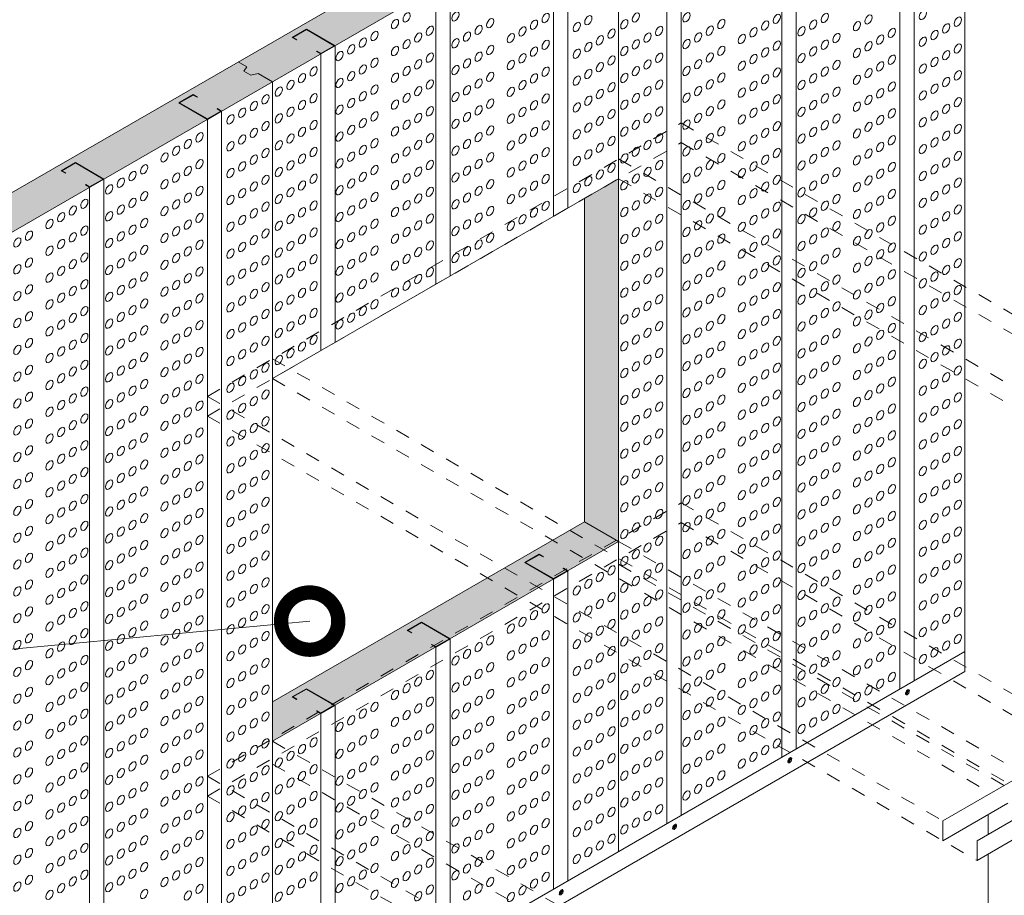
# Model space of a CAD drawing. Header units: millimetres. Extents: x 698.7 to 728.7, y 81.2 to 116.7.
# Tile 6 of 9: x 713.9 to 720.8, y 93 to 99.1. Entities that reach past the tile are written whole.
import ezdxf

# ---------------------------------------------------------------- set-up
doc = ezdxf.new("R2010")
doc.units = ezdxf.units.MM
doc.header["$LTSCALE"] = 0.025
doc.linetypes.add('DASHED2', pattern=[9.525, 6.35, -3.175])
doc.linetypes.add('HIDDEN', pattern=[0.375, 0.25, -0.125])
doc.layers.get('0').update_dxf_attribs({"lineweight": 5})
for name, color, linetype, lineweight in [('00-ACERO', 4, 'Continuous', 15), ('hatch', 252, 'Continuous', 0), ('LAMINA ACCESORIOS', 1, 'Continuous', 20), ('PIJAS', 3, 'Continuous', 0), ('Poliestireno', 253, 'Continuous', 13), ('TEXTO', 7, 'DASHED2', 0)]:
    doc.layers.add(name, color=color, linetype=linetype, lineweight=lineweight)
doc.styles.add('Erika', font='techl___.ttf', dxfattribs={"height": 0.25})
doc.dimstyles.new('Erika', dxfattribs={"dimtxt": 0.25, "dimasz": 0.8, "dimexe": 0.5, "dimexo": 0.5, "dimgap": 0, "dimtad": 0, "dimlfac": 0.1, "dimzin": 1, "dimdsep": 46, "dimtxsty": 'Erika', "dimblk": 'DOTSMALL', "dimcen": 2.5, "dimse1": 1, "dimse2": 1, "dimclrd": 252, "dimclre": 252, "dimclrt": 256, "dimadec": 0, "dimazin": 0, "dimtfac": 1, "dimtmove": 0, "dimatfit": 3, "dimldrblk": 'DOTSMALL', "dimfxl": 0, "dimlwd": 0, "dimlwe": 0, "dimarcsym": 0})

# ---------------------------------------------------------------- blocks, each defined once
blk = doc.blocks.new('_DotSmall')
at = {"color": 0, "linetype": 'ByBlock', "const_width": 0.5}
blk.add_lwpolyline([(-0.0625, 0, 1), (0.0625, 0, 1)], format="xyb", close=True, dxfattribs=at)
blk = doc.blocks.new('pij')
at = {"layer": 'PIJAS', "lineweight": 0}
for p, q in [((762.4441, 94.4835), (762.4396, 94.4861)), ((762.4451, 94.4754), (762.4406, 94.478)), ((762.4505, 94.4947), (762.446, 94.4973)), ((762.4536, 94.5004), (762.458, 94.4978))]:
    blk.add_line(p, q, dxfattribs=at)
for centre, radius, start, end in [((762.4492, 94.4832), 0.01, 163.44247, 211.30494), ((762.4595, 94.482), 0.0203, 131.39786, 168.60214), ((762.4339, 94.4871), 0.0193, 296.30111, 316.55753), ((762.4306, 94.4987), 0.0203, 311.39786, 348.60214), ((762.4355, 94.4783), 0.01, 343.44247, 31.30494), ((762.4453, 94.4854), 0.01, 268.69506, 316.55753), ((762.4533, 94.4904), 0.01, 88.69506, 136.55753), ((762.4221, 94.5031), 0.0389, 311.39786, 318.83177), ((762.4508, 94.5047), 0.01, 268.69506, 316.55753), ((762.4392, 94.4937), 0.0203, 311.39786, 348.60214), ((762.4495, 94.4926), 0.01, 343.44247, 31.30494)]:
    blk.add_arc(centre, radius, start, end, dxfattribs=at)
at = {"layer": 'PIJAS', "lineweight": 0, "extrusion": (0, 0, -1)}
for centre, major_axis, start_param, end_param in [((762.4456, 94.4896), (-0.0108, -0.0186), 6.167322, 9.561014), ((762.4476, 94.4883), (-0.0108, -0.0186), 5.759587, 10.581991), ((762.4525, 94.4861), (-0.0056, -0.00971), 5.759587, 9.948377)]:
    blk.add_ellipse(centre, major_axis=major_axis, ratio=0.440998, start_param=start_param, end_param=end_param, dxfattribs=at)
blk = doc.blocks.new('dvhi')
at = {"layer": 'hatch', "color": 251, "linetype": 'ByBlock', "lineweight": 0, "extrusion": (0, 0, -1)}
for centre in [(730.2243, 99.2918), (730.5649, 99.2983), (731.1954, 99.2873), (731.8262, 99.2908), (732.1791, 99.2927), (733.1456, 99.2882), (733.8308, 99.3087), (730.1431, 99.2449), (730.8085, 99.2514), (731.1142, 99.2404), (731.4125, 99.2251), (731.4936, 99.272), (731.745, 99.2439), (732.4227, 99.2458), (732.7285, 99.2348), (732.8096, 99.2817), (733.0644, 99.2413), (733.3702, 99.2303), (733.4514, 99.2772), (734.0744, 99.2618), (729.9998, 99.1622), (730.3055, 99.1512), (730.3867, 99.1981), (730.6461, 99.1577), (730.7273, 99.2045), (731.033, 99.1935), (731.656, 99.1782), (731.9074, 99.1502), (731.9886, 99.1971), (732.2603, 99.1521), (732.3415, 99.1989), (732.6473, 99.1879), (732.9832, 99.1944), (733.6138, 99.1834), (733.912, 99.1681), (733.9932, 99.215), (729.9186, 99.1153), (730.2243, 99.1043), (730.5649, 99.1108), (730.9518, 99.1467), (731.1954, 99.0998), (731.4936, 99.0844), (731.5748, 99.1313), (731.8262, 99.1033), (732.1791, 99.1052), (732.5661, 99.1411), (732.8096, 99.0942), (733.1456, 99.1007), (733.2268, 99.1475), (733.4514, 99.0897), (733.5326, 99.1365), (733.8308, 99.1212), (729.7562, 99.0215), (729.8374, 99.0684), (730.1431, 99.0574), (730.7273, 99.017), (730.8085, 99.0639), (731.1142, 99.0529), (731.4125, 99.0376), (731.745, 99.0564), (732.3415, 99.0114), (732.4227, 99.0583), (732.7285, 99.0473), (733.0644, 99.0538), (733.3702, 99.0428), (733.9932, 99.0275), (734.0744, 99.0743), (729.9998, 98.9747), (730.3055, 98.9637), (730.3867, 99.0105), (730.6461, 98.9701), (730.9518, 98.9591), (731.033, 99.006), (731.5748, 98.9438), (731.656, 98.9907), (731.9074, 98.9627), (731.9886, 99.0095), (732.2603, 98.9646), (732.5661, 98.9536), (732.6473, 99.0004), (732.9832, 99.0069), (733.2268, 98.96), (733.5326, 98.949), (733.6138, 98.9959), (733.912, 98.9806), (729.5746, 98.914), (729.8374, 98.8809), (729.9186, 98.9278), (730.2243, 98.9168), (730.5649, 98.9233), (730.8085, 98.8764), (731.1954, 98.9123), (731.4936, 98.8969), (731.8262, 98.9158), (732.1791, 98.9177), (732.8096, 98.9067), (733.1456, 98.9132), (733.4514, 98.9022), (733.8308, 98.9337), (734.0744, 98.8868), (729.4122, 98.8203), (729.4934, 98.8672), (729.7562, 98.834), (730.1431, 98.8699), (730.3867, 98.823), (730.7273, 98.8295), (731.033, 98.8185), (731.1142, 98.8654), (731.4125, 98.8501), (731.745, 98.8689), (731.9886, 98.822), (732.3415, 98.8239), (732.4227, 98.8708), (732.6473, 98.8129), (732.7285, 98.8598), (732.9832, 98.8194), (733.0644, 98.8663), (733.3702, 98.8553), (733.6138, 98.8084), (733.9932, 98.8399), (729.331, 98.7734), (729.9186, 98.7403), (729.9998, 98.7872), (730.3055, 98.7762), (730.5649, 98.7358), (730.6461, 98.7826), (730.9518, 98.7716), (731.5748, 98.7563), (731.656, 98.8032), (731.9074, 98.7752), (732.2603, 98.777), (732.5661, 98.766), (733.2268, 98.7725), (733.5326, 98.7615), (733.8308, 98.7462), (733.912, 98.7931), (729.1565, 98.6727), (729.2377, 98.7195), (729.4934, 98.6797), (729.5746, 98.7265), (729.8374, 98.6934), (730.1431, 98.6824), (730.2243, 98.7293), (730.8085, 98.6889), (731.1142, 98.6779), (731.1954, 98.7248), (731.4936, 98.7094), (731.745, 98.6814), (731.8262, 98.7283), (732.1791, 98.7302), (732.4227, 98.6833), (732.7285, 98.6723), (732.8096, 98.7192), (733.0644, 98.6788), (733.1456, 98.7256), (733.3702, 98.6678), (733.4514, 98.7146), (734.0744, 98.6993), (729.0753, 98.6258), (729.4122, 98.6328), (729.7562, 98.6465), (729.9998, 98.5996), (730.3867, 98.6355), (730.7273, 98.642), (731.033, 98.631), (731.4125, 98.6625), (731.656, 98.6157), (731.9886, 98.6345), (732.3415, 98.6364), (732.6473, 98.6254), (732.9832, 98.6319), (733.6138, 98.6209), (733.912, 98.6056), (733.9932, 98.6524), (728.9941, 98.5789), (729.2377, 98.532), (729.331, 98.5859), (729.5746, 98.539), (729.9186, 98.5528), (730.2243, 98.5418), (730.3055, 98.5886), (730.5649, 98.5482), (730.6461, 98.5951), (730.9518, 98.5841), (731.1954, 98.5372), (731.5748, 98.5688), (731.8262, 98.5408), (731.9074, 98.5876), (732.1791, 98.5427), (732.2603, 98.5895), (732.5661, 98.5785), (732.8096, 98.5317), (733.1456, 98.5381), (733.2268, 98.585), (733.5326, 98.574), (733.8308, 98.5587), (729.1565, 98.4851), (729.4934, 98.4921), (729.8374, 98.5059), (730.1431, 98.4949), (730.8085, 98.5014), (731.1142, 98.4904), (731.4125, 98.475), (731.4936, 98.5219), (731.745, 98.4939), (732.4227, 98.4958), (732.7285, 98.4848), (733.0644, 98.4913), (733.3702, 98.4803), (733.4514, 98.5271), (733.9932, 98.4649), (734.0744, 98.5118), (728.6959, 98.4067), (728.7771, 98.4536), (729.0753, 98.4383), (729.331, 98.3984), (729.4122, 98.4453), (729.7562, 98.459), (729.9998, 98.4121), (730.3055, 98.4011), (730.3867, 98.448), (730.6461, 98.4076), (730.7273, 98.4545), (730.9518, 98.3966), (731.033, 98.4435), (731.656, 98.4282), (731.9074, 98.4001), (731.9886, 98.447), (732.2603, 98.402), (732.3415, 98.4489), (732.6473, 98.4379), (732.9832, 98.4444), (733.2268, 98.3975), (733.6138, 98.4334), (733.912, 98.418), (728.6147, 98.3598), (728.9941, 98.3914), (729.2377, 98.3445), (729.5746, 98.3515), (729.9186, 98.3653), (730.2243, 98.3543), (730.5649, 98.3607), (731.1954, 98.3497), (731.4936, 98.3344), (731.5748, 98.3813), (731.8262, 98.3533), (732.1791, 98.3551), (732.5661, 98.391), (732.8096, 98.3441), (733.1456, 98.3506), (733.4514, 98.3396), (733.5326, 98.3865), (733.8308, 98.3712), (734.0744, 98.3243), (728.5335, 98.313), (728.7771, 98.2661), (729.1565, 98.2976), (729.4122, 98.2577), (729.4934, 98.3046), (729.7562, 98.2715), (729.8374, 98.3184), (730.1431, 98.3074), (730.3867, 98.2605), (730.7273, 98.267), (730.8085, 98.3139), (731.033, 98.256), (731.1142, 98.3029), (731.4125, 98.2875), (731.745, 98.3064), (731.9886, 98.2595), (732.3415, 98.2614), (732.4227, 98.3083), (732.7285, 98.2973), (732.9832, 98.2569), (733.0644, 98.3037), (733.3702, 98.2927), (733.9932, 98.2774), (728.3902, 98.2302), (728.6959, 98.2192), (728.9941, 98.2039), (729.0753, 98.2508), (729.331, 98.2109), (729.9998, 98.2246), (730.3055, 98.2136), (730.6461, 98.2201), (730.9518, 98.2091), (731.5748, 98.1938), (731.656, 98.2406), (731.9074, 98.2126), (732.2603, 98.2145), (732.5661, 98.2035), (732.6473, 98.2504), (733.2268, 98.21), (733.5326, 98.199), (733.6138, 98.2459), (733.912, 98.2305), (728.2278, 98.1365), (728.309, 98.1833), (728.5335, 98.1255), (728.6147, 98.1723), (729.2377, 98.157), (729.4934, 98.1171), (729.5746, 98.164), (729.8374, 98.1309), (729.9186, 98.1777), (730.1431, 98.1199), (730.2243, 98.1667), (730.5649, 98.1732), (730.8085, 98.1263), (731.1954, 98.1622), (731.4936, 98.1469), (731.745, 98.1189), (731.8262, 98.1657), (732.1791, 98.1676), (732.4227, 98.1208), (732.8096, 98.1566), (733.1456, 98.1631), (733.4514, 98.1521), (733.8308, 98.1837), (734.0744, 98.1368), (728.1466, 98.0896), (728.7771, 98.0786), (729.0753, 98.0632), (729.1565, 98.1101), (729.4122, 98.0702), (729.7562, 98.084), (730.3867, 98.073), (730.7273, 98.0795), (731.033, 98.0685), (731.1142, 98.1153), (731.4125, 98.1), (731.9886, 98.072), (732.3415, 98.0739), (732.6473, 98.0629), (732.7285, 98.1098), (732.9832, 98.0693), (733.0644, 98.1162), (733.3702, 98.1052), (733.6138, 98.0584), (733.9932, 98.0899), (727.973, 97.9893), (728.309, 97.9958), (728.3902, 98.0427), (728.6147, 97.9848), (728.6959, 98.0317), (728.9941, 98.0164), (729.331, 98.0234), (729.9186, 97.9902), (729.9998, 98.0371), (730.2243, 97.9792), (730.3055, 98.0261), (730.5649, 97.9857), (730.6461, 98.0326), (730.9518, 98.0216), (731.9074, 98.0251), (732.1791, 97.9801), (732.2603, 98.027), (732.5661, 98.016), (733.2268, 98.0225), (733.5326, 98.0115), (733.8308, 97.9961), (733.912, 98.043), (727.8918, 97.9425), (728.2278, 97.9489), (728.5335, 97.9379), (729.1565, 97.9226), (729.2377, 97.9695), (729.4934, 97.9296), (729.5746, 97.9765), (729.8374, 97.9434), (730.1431, 97.9324), (730.8085, 97.9388), (731.1142, 97.9278), (731.1954, 97.9747), (731.745, 97.9314), (731.8262, 97.9782), (732.4227, 97.9332), (732.7285, 97.9222), (732.8096, 97.9691), (733.0644, 97.9287), (733.1456, 97.9756), (733.3702, 97.9177), (733.4514, 97.9646), (734.0744, 97.9493), (727.7294, 97.8487), (727.8106, 97.8956), (728.1466, 97.9021), (728.3902, 97.8552), (728.6959, 97.8442), (728.7771, 97.8911), (729.0753, 97.8757), (729.4122, 97.8827), (729.7562, 97.8965), (729.9998, 97.8496), (730.3867, 97.8855), (730.6461, 97.8451), (730.7273, 97.892), (731.033, 97.881), (731.9886, 97.8845), (732.3415, 97.8864), (732.6473, 97.8754), (732.9832, 97.8818), (733.6138, 97.8708), (733.912, 97.8555), (733.9932, 97.9024), (727.973, 97.8018), (728.309, 97.8083), (728.6147, 97.7973), (728.9941, 97.8289), (729.2377, 97.782), (729.331, 97.8358), (729.5746, 97.789), (729.9186, 97.8027), (730.2243, 97.7917), (730.3055, 97.8386), (730.5649, 97.7982), (730.9518, 97.8341), (731.8262, 97.7907), (731.9074, 97.8376), (732.1791, 97.7926), (732.2603, 97.8395), (732.5661, 97.8285), (732.8096, 97.7816), (733.1456, 97.7881), (733.2268, 97.835), (733.4514, 97.7771), (733.5326, 97.824), (733.8308, 97.8086), (727.5049, 97.7191), (727.5861, 97.766), (727.8106, 97.7081), (727.8918, 97.755), (728.1466, 97.7146), (728.2278, 97.7614), (728.5335, 97.7504), (729.1565, 97.7351), (729.4934, 97.7421), (729.7562, 97.709), (729.8374, 97.7558), (730.1431, 97.7448), (730.7273, 97.7044), (730.8085, 97.7513), (731.745, 97.7438), (732.4227, 97.7457), (732.7285, 97.7347), (733.0644, 97.7412), (733.3702, 97.7302), (733.9932, 97.7149), (734.0744, 97.7617), (727.7294, 97.6612), (728.3902, 97.6677), (728.6959, 97.6567), (728.7771, 97.7036), (728.9941, 97.6413), (729.0753, 97.6882), (729.331, 97.6483), (729.4122, 97.6952), (729.9998, 97.6621), (730.3055, 97.6511), (730.3867, 97.698), (730.6461, 97.6576), (731.9074, 97.6501), (731.9886, 97.697), (732.2603, 97.652), (732.3415, 97.6988), (732.5661, 97.641), (732.6473, 97.6879), (732.9832, 97.6943), (733.2268, 97.6474), (733.5326, 97.6365), (733.6138, 97.6833), (733.912, 97.668), (727.5861, 97.5784), (727.8918, 97.5674), (727.973, 97.6143), (728.2278, 97.5739), (728.309, 97.6208), (728.6147, 97.6098), (729.2377, 97.5945), (729.5746, 97.6015), (729.8374, 97.5683), (729.9186, 97.6152), (730.2243, 97.6042), (730.5649, 97.6107), (731.8262, 97.6032), (732.1791, 97.6051), (732.8096, 97.5941), (733.1456, 97.6006), (733.4514, 97.5896), (733.8308, 97.6211), (734.0744, 97.5742), (727.5049, 97.5316), (727.8106, 97.5206), (728.1466, 97.527), (728.5335, 97.5629), (728.7771, 97.516), (729.0753, 97.5007), (729.1565, 97.5476), (729.4122, 97.5077), (729.4934, 97.5546), (729.7562, 97.5215), (730.1431, 97.5573), (730.3867, 97.5105), (731.745, 97.5563), (731.9886, 97.5095), (732.3415, 97.5113), (732.4227, 97.5582), (732.6473, 97.5003), (732.7285, 97.5472), (732.9832, 97.5068), (733.0644, 97.5537), (733.3702, 97.5427), (733.9932, 97.5274), (727.7294, 97.4737), (728.309, 97.4333), (728.3902, 97.4802), (728.6959, 97.4692), (728.9941, 97.4538), (729.331, 97.4608), (729.9998, 97.4746), (730.3055, 97.4636), (731.9074, 97.4626), (732.2603, 97.4645), (732.5661, 97.4535), (733.2268, 97.4599), (733.5326, 97.4489), (733.6138, 97.4958), (733.8308, 97.4336), (733.912, 97.4805), (727.5861, 97.3909), (727.8918, 97.3799), (727.973, 97.4268), (728.2278, 97.3864), (728.5335, 97.3754), (728.6147, 97.4223), (729.1565, 97.3601), (729.2377, 97.407), (729.4934, 97.3671), (729.5746, 97.4139), (729.8374, 97.3808), (729.9186, 97.4277), (730.1431, 97.3698), (730.2243, 97.4167), (731.745, 97.3688), (731.8262, 97.4157), (732.1791, 97.4176), (732.4227, 97.3707), (732.8096, 97.4066), (733.0644, 97.3662), (733.1456, 97.4131), (733.4514, 97.4021), (734.0744, 97.3867), (727.5049, 97.3441), (727.8106, 97.3331), (728.1466, 97.3395), (728.3902, 97.2927), (728.7771, 97.3285), (729.0753, 97.3132), (729.4122, 97.3202), (729.7562, 97.3339), (731.9886, 97.3219), (732.3415, 97.3238), (732.6473, 97.3128), (732.7285, 97.3597), (732.9832, 97.3193), (733.3702, 97.3552), (733.6138, 97.3083), (733.912, 97.293), (733.9932, 97.3398), (727.7294, 97.2862), (727.973, 97.2393), (728.309, 97.2458), (728.6147, 97.2348), (728.6959, 97.2817), (728.9941, 97.2663), (729.331, 97.2733), (729.5746, 97.2264), (729.9186, 97.2402), (729.9998, 97.2871), (731.8262, 97.2282), (731.9074, 97.2751), (732.1791, 97.2301), (732.2603, 97.2769), (732.5661, 97.266), (733.1456, 97.2255), (733.2268, 97.2724), (733.5326, 97.2614), (733.8308, 97.2461), (727.5049, 97.1565), (727.5861, 97.2034), (727.8918, 97.1924), (728.2278, 97.1989), (728.5335, 97.1879), (729.1565, 97.1726), (729.2377, 97.2194), (729.4934, 97.1796), (729.8374, 97.1933), (731.745, 97.1813), (732.4227, 97.1832), (732.7285, 97.1722), (732.8096, 97.2191), (733.0644, 97.1787), (733.3702, 97.1677), (733.4514, 97.2146), (734.0744, 97.1992), (727.7294, 97.0987), (727.8106, 97.1455), (728.1466, 97.152), (728.3902, 97.1051), (728.6959, 97.0941), (728.7771, 97.141), (729.0753, 97.1257), (729.331, 97.0858), (729.4122, 97.1327), (729.7562, 97.1464), (731.9074, 97.0875), (731.9886, 97.1344), (732.2603, 97.0894), (732.3415, 97.1363), (732.6473, 97.1253), (732.9832, 97.1318), (733.2268, 97.0849), (733.6138, 97.1208), (733.912, 97.1055), (733.9932, 97.1523), (727.5861, 97.0159), (727.973, 97.0518), (728.309, 97.0583), (728.6147, 97.0473), (728.9941, 97.0788), (729.2377, 97.0319), (729.5746, 97.0389), (731.8262, 97.0407), (732.1791, 97.0426), (732.5661, 97.0784), (732.8096, 97.0316), (733.1456, 97.038), (733.4514, 97.027), (733.5326, 97.0739), (733.8308, 97.0586), (727.5049, 96.969), (727.8106, 96.958), (727.8918, 97.0049), (728.1466, 96.9645), (728.2278, 97.0114), (728.5335, 97.0004), (728.7771, 96.9535), (729.1565, 96.9851), (729.4934, 96.992), (731.745, 96.9938), (732.3415, 96.9488), (732.4227, 96.9957), (732.7285, 96.9847), (733.0644, 96.9912), (733.3702, 96.9802), (733.9932, 96.9648), (734.0744, 97.0117), (727.7294, 96.9112), (728.3902, 96.9176), (728.6959, 96.9066), (728.9941, 96.8913), (729.0753, 96.9382), (729.331, 96.8983), (729.4122, 96.9452), (731.9074, 96.9), (731.9886, 96.9469), (732.2603, 96.9019), (732.5661, 96.8909), (732.6473, 96.9378), (732.9832, 96.9443), (733.2268, 96.8974), (733.5326, 96.8864), (733.6138, 96.9333), (733.912, 96.9179), (727.5861, 96.8284), (727.8918, 96.8174), (727.973, 96.8643), (728.2278, 96.8239), (728.309, 96.8707), (728.5335, 96.8129), (728.6147, 96.8598), (729.2377, 96.8444), (731.8262, 96.8532), (732.1791, 96.855), (732.8096, 96.8441), (733.1456, 96.8505), (733.4514, 96.8395), (733.8308, 96.8711), (734.0744, 96.8242), (727.5049, 96.7815), (727.8106, 96.7705), (728.1466, 96.777), (728.7771, 96.766), (729.0753, 96.7507), (729.1565, 96.7975), (731.745, 96.8063), (731.9886, 96.7594), (732.3415, 96.7613), (732.4227, 96.8082), (732.6473, 96.7503), (732.7285, 96.7972), (732.9832, 96.7568), (733.0644, 96.8036), (733.3702, 96.7926), (733.6138, 96.7458), (733.9932, 96.7773), (727.7294, 96.7236), (727.973, 96.6768), (728.309, 96.6832), (728.3902, 96.7301), (728.6147, 96.6722), (728.6959, 96.7191), (728.9941, 96.7038), (731.9074, 96.7125), (732.2603, 96.7144), (732.5661, 96.7034), (733.2268, 96.7099), (733.5326, 96.6989), (733.8308, 96.6836), (733.912, 96.7304), (727.5861, 96.6409), (727.8918, 96.6299), (728.2278, 96.6364), (728.5335, 96.6254), (729.1565, 96.61), (729.2377, 96.6569), (731.745, 96.6188), (731.8262, 96.6656), (732.1791, 96.6675), (732.4227, 96.6207), (732.7285, 96.6097), (732.8096, 96.6565), (733.0644, 96.6161), (733.1456, 96.663), (733.3702, 96.6051), (733.4514, 96.652), (734.0744, 96.6367), (727.5049, 96.594), (727.7294, 96.5361), (727.8106, 96.583), (728.1466, 96.5895), (728.3902, 96.5426), (728.7771, 96.5785), (729.0753, 96.5632), (731.9886, 96.5719), (732.3415, 96.5738), (732.6473, 96.5628), (732.9832, 96.5693), (733.6138, 96.5583), (733.912, 96.5429), (733.9932, 96.5898), (727.973, 96.4893), (728.309, 96.4957), (728.6147, 96.4847), (728.6959, 96.5316), (728.9941, 96.5163), (729.2377, 96.4694), (731.8262, 96.4781), (731.9074, 96.525), (732.1791, 96.48), (732.2603, 96.5269), (732.5661, 96.5159), (732.8096, 96.469), (733.1456, 96.4755), (733.2268, 96.5224), (733.5326, 96.5114), (733.8308, 96.496), (727.5049, 96.4065), (727.5861, 96.4534), (727.8918, 96.4424), (728.1466, 96.402), (728.2278, 96.4488), (728.5335, 96.4379), (729.1565, 96.4225), (731.745, 96.4313), (732.4227, 96.4331), (732.7285, 96.4221), (733.0644, 96.4286), (733.3702, 96.4176), (733.4514, 96.4645), (733.9932, 96.4023), (734.0744, 96.4492), (727.7294, 96.3486), (727.8106, 96.3955), (728.3902, 96.3551), (728.6959, 96.3441), (728.7771, 96.391), (728.9941, 96.3288), (729.0753, 96.3756), (731.9074, 96.3375), (731.9886, 96.3844), (732.2603, 96.3394), (732.3415, 96.3863), (732.5661, 96.3284), (732.6473, 96.3753), (732.9832, 96.3817), (733.2268, 96.3349), (733.6138, 96.3707), (733.912, 96.3554), (727.5861, 96.2659), (727.973, 96.3017), (728.2278, 96.2613), (728.309, 96.3082), (728.6147, 96.2972), (729.2377, 96.2819), (731.8262, 96.2906), (732.1791, 96.2925), (732.8096, 96.2815), (733.1456, 96.288), (733.4514, 96.277), (733.5326, 96.3239), (733.8308, 96.3085), (734.0744, 96.2617), (727.5049, 96.219), (727.8106, 96.208), (727.8918, 96.2549), (728.1466, 96.2145), (728.5335, 96.2503), (728.7771, 96.2035), (729.1565, 96.235), (731.745, 96.2437), (731.9886, 96.1969), (732.3415, 96.1988), (732.4227, 96.2456), (732.7285, 96.2346), (732.9832, 96.1942), (733.0644, 96.2411), (733.3702, 96.2301), (733.9932, 96.2148), (727.7294, 96.1611), (728.3902, 96.1676), (728.6959, 96.1566), (728.9941, 96.1412), (729.0753, 96.1881), (731.9074, 96.15), (732.2603, 96.1519), (732.5661, 96.1409), (732.6473, 96.1878), (733.2268, 96.1474), (733.5326, 96.1364), (733.6138, 96.1832), (733.912, 96.1679), (727.5861, 96.0783), (727.8918, 96.0674), (727.973, 96.1142), (728.2278, 96.0738), (728.309, 96.1207), (728.5335, 96.0628), (728.6147, 96.1097), (729.2377, 96.0944), (731.745, 96.0562), (731.8262, 96.1031), (732.1791, 96.105), (732.4227, 96.0581), (732.8096, 96.094), (733.0644, 96.0536), (733.1456, 96.1005), (733.4514, 96.0895), (733.8308, 96.121), (734.0744, 96.0741), (727.5049, 96.0315), (727.8106, 96.0205), (728.1466, 96.0269), (728.7771, 96.016), (729.0753, 96.0006), (729.1565, 96.0475), (731.9886, 96.0094), (732.3415, 96.0112), (732.6473, 96.0002), (732.7285, 96.0471), (732.9832, 96.0067), (733.3702, 96.0426), (733.6138, 95.9957), (733.9932, 96.0273), (727.7294, 95.9736), (727.973, 95.9267), (728.309, 95.9332), (728.3902, 95.9801), (728.6147, 95.9222), (728.6959, 95.9691), (728.9941, 95.9537), (731.8262, 95.9156), (731.9074, 95.9625), (732.1791, 95.9175), (732.2603, 95.9644), (732.5661, 95.9534), (733.2268, 95.9598), (733.5326, 95.9488), (733.8308, 95.9335), (733.912, 95.9804), (727.5861, 95.8908), (727.8918, 95.8798), (728.2278, 95.8863), (728.5335, 95.8753), (729.1565, 95.86), (729.2377, 95.9069), (731.745, 95.8687), (732.4227, 95.8706), (732.7285, 95.8596), (732.8096, 95.9065), (733.0644, 95.8661), (733.1456, 95.913), (733.3702, 95.8551), (733.4514, 95.902), (734.0744, 95.8866), (727.5049, 95.844), (727.7294, 95.7861), (727.8106, 95.833), (728.1466, 95.8394), (728.3902, 95.7926), (728.6959, 95.7816), (728.7771, 95.8284), (729.0753, 95.8131), (731.9886, 95.8218), (732.3415, 95.8237), (732.6473, 95.8127), (732.9832, 95.8192), (733.6138, 95.8082), (733.912, 95.7929), (733.9932, 95.8398), (727.973, 95.7392), (728.309, 95.7457), (728.6147, 95.7347), (728.9941, 95.7662), (729.2377, 95.7193), (731.8262, 95.7281), (731.9074, 95.775), (732.1791, 95.73), (732.2603, 95.7769), (732.5661, 95.7659), (732.8096, 95.719), (733.1456, 95.7255), (733.2268, 95.7723), (733.4514, 95.7145), (733.5326, 95.7613), (733.8308, 95.746), (727.5049, 95.6564), (727.5861, 95.7033), (727.8106, 95.6455), (727.8918, 95.6923), (728.1466, 95.6519), (728.2278, 95.6988), (728.5335, 95.6878), (728.7771, 95.6409), (729.1565, 95.6725), (731.745, 95.6812), (732.4227, 95.6831), (732.7285, 95.6721), (733.0644, 95.6786), (733.3702, 95.6676), (733.9932, 95.6522), (734.0744, 95.6991), (727.7294, 95.5986), (728.3902, 95.605), (728.6959, 95.5941), (728.9941, 95.5787), (729.0753, 95.6256), (731.9074, 95.5875), (731.9886, 95.6343), (732.2603, 95.5893), (732.3415, 95.6362), (732.5661, 95.5783), (732.6473, 95.6252), (732.9832, 95.6317), (733.2268, 95.5848), (733.5326, 95.5738), (733.6138, 95.6207), (733.912, 95.6054), (727.5861, 95.5158), (727.8918, 95.5048), (727.973, 95.5517), (728.2278, 95.5113), (728.309, 95.5582), (728.6147, 95.5472), (729.2377, 95.5318), (731.8262, 95.5406), (732.1791, 95.5425), (732.8096, 95.5315), (733.1456, 95.5379), (733.4514, 95.5269), (733.8308, 95.5585), (734.0744, 95.5116), (727.5049, 95.4689), (727.8106, 95.4579), (728.1466, 95.4644), (728.5335, 95.5003), (728.7771, 95.4534), (729.0753, 95.4381), (729.1565, 95.485), (731.745, 95.4937), (731.9886, 95.4468), (732.3415, 95.4487), (732.4227, 95.4956), (732.6473, 95.4377), (732.7285, 95.4846), (732.9832, 95.4442), (733.0644, 95.4911), (733.3702, 95.4801), (733.9932, 95.4647), (727.7294, 95.4111), (728.309, 95.3707), (728.3902, 95.4175), (728.6959, 95.4065), (728.9941, 95.3912), (731.5748, 95.3811), (731.656, 95.428), (731.9074, 95.3999), (732.2603, 95.4018), (732.5661, 95.3908), (733.2268, 95.3973), (733.5326, 95.3863), (733.6138, 95.4332), (733.8308, 95.371), (733.912, 95.4179), (727.5861, 95.3283), (727.8918, 95.3173), (727.973, 95.3642), (728.2278, 95.3238), (728.5335, 95.3128), (728.6147, 95.3597), (729.1565, 95.2974), (729.2377, 95.3443), (731.4936, 95.3342), (731.745, 95.3062), (731.8262, 95.3531), (732.1791, 95.355), (732.4227, 95.3081), (732.7285, 95.2971), (732.8096, 95.344), (733.0644, 95.3036), (733.1456, 95.3504), (733.4514, 95.3394), (734.0744, 95.3241), (727.5049, 95.2814), (727.8106, 95.2704), (728.1466, 95.2769), (728.3902, 95.23), (728.7771, 95.2659), (729.0753, 95.2506), (731.4125, 95.2873), (731.656, 95.2405), (731.9886, 95.2593), (732.3415, 95.2612), (732.6473, 95.2502), (732.9832, 95.2567), (733.3702, 95.2926), (733.6138, 95.2457), (733.912, 95.2303), (733.9932, 95.2772), (727.7294, 95.2236), (727.973, 95.1767), (728.309, 95.1831), (728.6147, 95.1721), (728.6959, 95.219), (728.9941, 95.2037), (731.1954, 95.162), (731.5748, 95.1936), (731.8262, 95.1656), (731.9074, 95.2124), (732.1791, 95.1674), (732.2603, 95.2143), (732.5661, 95.2033), (733.1456, 95.1629), (733.2268, 95.2098), (733.5326, 95.1988), (733.8308, 95.1835), (727.5049, 95.0939), (727.5861, 95.1408), (727.8918, 95.1298), (728.2278, 95.1363), (728.5335, 95.1253), (729.1565, 95.1099), (729.2377, 95.1568), (731.1142, 95.1152), (731.4125, 95.0998), (731.4936, 95.1467), (731.745, 95.1187), (732.4227, 95.1206), (732.7285, 95.1096), (732.8096, 95.1564), (733.0644, 95.116), (733.3702, 95.105), (733.4514, 95.1519), (734.0744, 95.1366), (727.7294, 95.036), (727.8106, 95.0829), (728.1466, 95.0894), (728.3902, 95.0425), (728.6959, 95.0315), (728.7771, 95.0784), (729.0753, 95.0631), (730.9518, 95.0214), (731.033, 95.0683), (731.656, 95.0529), (731.9074, 95.0249), (731.9886, 95.0718), (732.2603, 95.0268), (732.3415, 95.0737), (732.6473, 95.0627), (732.9832, 95.0692), (733.2268, 95.0223), (733.6138, 95.0582), (733.912, 95.0428), (733.9932, 95.0897), (727.5861, 94.9533), (727.973, 94.9892), (728.309, 94.9956), (728.6147, 94.9846), (728.9941, 95.0162), (729.2377, 94.9693), (731.1954, 94.9745), (731.4936, 94.9592), (731.5748, 95.0061), (731.8262, 94.978), (732.1791, 94.9799), (732.5661, 95.0158), (732.8096, 94.9689), (733.1456, 94.9754), (733.4514, 94.9644), (733.5326, 95.0113), (733.8308, 94.996), (727.5049, 94.9064), (727.8106, 94.8954), (727.8918, 94.9423), (728.1466, 94.9019), (728.2278, 94.9488), (728.5335, 94.9378), (728.7771, 94.8909), (729.1565, 94.9224), (730.7273, 94.8918), (730.8085, 94.9386), (731.1142, 94.9276), (731.4125, 94.9123), (731.745, 94.9312), (731.9886, 94.8843), (732.3415, 94.8862), (732.4227, 94.9331), (732.7285, 94.9221), (733.0644, 94.9285), (733.3702, 94.9175), (733.9932, 94.9022), (734.0744, 94.9491), (727.7294, 94.8485), (728.3902, 94.855), (728.6959, 94.844), (728.9941, 94.8287), (729.0753, 94.8755), (730.6461, 94.8449), (730.9518, 94.8339), (731.033, 94.8808), (731.5748, 94.8186), (731.656, 94.8654), (731.9074, 94.8374), (732.2603, 94.8393), (732.5661, 94.8283), (732.6473, 94.8752), (732.9832, 94.8817), (733.2268, 94.8348), (733.5326, 94.8238), (733.6138, 94.8707), (733.912, 94.8553), (727.5861, 94.7658), (727.8918, 94.7548), (727.973, 94.8016), (728.2278, 94.7612), (728.309, 94.8081), (728.5335, 94.7502), (728.6147, 94.7971), (729.2377, 94.7818), (730.5649, 94.798), (730.8085, 94.7511), (731.1954, 94.787), (731.4936, 94.7717), (731.8262, 94.7905), (732.1791, 94.7924), (732.8096, 94.7814), (733.1456, 94.7879), (733.4514, 94.7769), (733.8308, 94.8084), (727.5049, 94.7189), (727.8106, 94.7079), (728.1466, 94.7144), (728.7771, 94.7034), (729.0753, 94.688), (729.1565, 94.7349), (730.3867, 94.6978), (730.7273, 94.7043), (731.033, 94.6933), (731.1142, 94.7401), (731.4125, 94.7248), (731.656, 94.6779), (731.745, 94.7437), (731.9886, 94.6968), (732.3415, 94.6987), (732.4227, 94.7455), (732.6473, 94.6877), (732.7285, 94.7345), (732.9832, 94.6941), (733.0644, 94.741), (733.3702, 94.73), (733.6138, 94.6831), (727.7294, 94.661), (727.973, 94.6141), (728.309, 94.6206), (728.3902, 94.6675), (728.6147, 94.6096), (728.6959, 94.6565), (728.9941, 94.6412), (730.3055, 94.6509), (730.5649, 94.6105), (730.6461, 94.6574), (730.9518, 94.6464), (731.5748, 94.631), (731.9074, 94.6499), (732.2603, 94.6518), (732.5661, 94.6408), (733.2268, 94.6473), (733.5326, 94.6363), (727.5861, 94.5783), (727.8918, 94.5673), (728.2278, 94.5737), (728.5335, 94.5627), (729.1565, 94.5474), (729.2377, 94.5943), (730.1431, 94.5571), (730.2243, 94.604), (730.8085, 94.5636), (731.1142, 94.5526), (731.1954, 94.5995), (731.4936, 94.5842), (731.745, 94.5561), (731.8262, 94.603), (732.1791, 94.6049), (732.4227, 94.558), (732.7285, 94.547), (732.8096, 94.5939), (733.0644, 94.5535), (733.1456, 94.6004), (733.3702, 94.5425), (733.4514, 94.5894), (727.5049, 94.5314), (727.7294, 94.4735), (727.8106, 94.5204), (728.1466, 94.5269), (728.3902, 94.48), (728.7771, 94.5159), (729.0753, 94.5005), (729.9998, 94.4744), (730.3867, 94.5103), (730.7273, 94.5167), (731.033, 94.5057), (731.4125, 94.5373), (731.656, 94.4904), (731.9886, 94.5093), (732.3415, 94.5112), (732.6473, 94.5002), (732.9832, 94.5066), (727.973, 94.4266), (728.309, 94.4331), (728.6147, 94.4221), (728.6959, 94.469), (728.9941, 94.4536), (729.2377, 94.4068), (729.9186, 94.4275), (730.2243, 94.4165), (730.3055, 94.4634), (730.5649, 94.423), (730.6461, 94.4699), (730.9518, 94.4589), (731.1954, 94.412), (731.5748, 94.4435), (731.8262, 94.4155), (731.9074, 94.4624), (732.1791, 94.4174), (732.2603, 94.4643), (732.5661, 94.4533), (732.8096, 94.4064), (733.1456, 94.4129), (733.2268, 94.4598), (727.5049, 94.3439), (727.5861, 94.3907), (727.8918, 94.3797), (728.1466, 94.3393), (728.2278, 94.3862), (728.5335, 94.3752), (729.1565, 94.3599), (729.7562, 94.3338), (729.8374, 94.3806), (730.1431, 94.3696), (730.8085, 94.3761), (731.1142, 94.3651), (731.4125, 94.3498), (731.4936, 94.3967), (731.745, 94.3686), (732.4227, 94.3705), (732.7285, 94.3595), (733.0644, 94.366), (727.7294, 94.286), (727.8106, 94.3329), (728.3902, 94.2925), (728.6959, 94.2815), (728.7771, 94.3283), (728.9941, 94.2661), (729.0753, 94.313), (729.9998, 94.2869), (730.3055, 94.2759), (730.3867, 94.3228), (730.6461, 94.2824), (730.7273, 94.3292), (730.9518, 94.2714), (731.033, 94.3182), (731.656, 94.3029), (731.9074, 94.2749), (731.9886, 94.3218), (732.2603, 94.2768), (732.3415, 94.3236), (732.5661, 94.2658), (732.6473, 94.3126), (732.9832, 94.3191), (727.5861, 94.2032), (727.973, 94.2391), (728.2278, 94.1987), (728.309, 94.2456), (728.6147, 94.2346), (729.2377, 94.2193), (729.5746, 94.2262), (729.9186, 94.24), (730.2243, 94.229), (730.5649, 94.2355), (731.1954, 94.2245), (731.4936, 94.2091), (731.5748, 94.256), (731.8262, 94.228), (732.1791, 94.2299), (732.8096, 94.2189), (727.5049, 94.1564), (727.8106, 94.1454), (727.8918, 94.1922), (728.1466, 94.1518), (728.5335, 94.1877), (728.7771, 94.1408), (729.1565, 94.1724), (729.4122, 94.1325), (729.4934, 94.1794), (729.7562, 94.1462), (729.8374, 94.1931), (730.1431, 94.1821), (730.3867, 94.1352), (730.7273, 94.1417), (730.8085, 94.1886), (731.033, 94.1307), (731.1142, 94.1776), (731.4125, 94.1623), (731.745, 94.1811), (731.9886, 94.1342), (732.3415, 94.1361), (732.4227, 94.183), (732.7285, 94.172), (727.7294, 94.0985), (728.3902, 94.105), (728.6959, 94.094), (728.9941, 94.0786), (729.0753, 94.1255), (729.331, 94.0856), (729.9998, 94.0994), (730.3055, 94.0884), (730.6461, 94.0948), (730.9518, 94.0838), (731.5748, 94.0685), (731.656, 94.1154), (731.9074, 94.0874), (732.2603, 94.0893), (732.5661, 94.0783), (732.6473, 94.1251), (727.5861, 94.0157), (727.8918, 94.0047), (727.973, 94.0516), (728.2278, 94.0112), (728.309, 94.0581), (728.5335, 94.0002), (728.6147, 94.0471), (729.2377, 94.0317), (729.4934, 93.9919), (729.5746, 94.0387), (729.8374, 94.0056), (729.9186, 94.0525), (730.1431, 93.9946), (730.2243, 94.0415), (730.5649, 94.048), (730.8085, 94.0011), (731.1142, 93.9901), (731.1954, 94.037), (731.4936, 94.0216), (731.745, 93.9936), (731.8262, 94.0405), (732.1791, 94.0424), (732.4227, 93.9955), (727.5049, 93.9688), (727.8106, 93.9578), (728.1466, 93.9643), (728.7771, 93.9533), (729.0753, 93.938), (729.1565, 93.9849), (729.4122, 93.945), (729.7562, 93.9587), (730.3867, 93.9477), (730.7273, 93.9542), (731.033, 93.9432), (731.4125, 93.9748), (731.656, 93.9279), (731.9886, 93.9467), (732.3415, 93.9486), (727.7294, 93.911), (727.973, 93.8641), (728.309, 93.8706), (728.3902, 93.9174), (728.6147, 93.8596), (728.6959, 93.9064), (728.9941, 93.8911), (729.331, 93.8981), (729.9186, 93.865), (729.9998, 93.9119), (730.2243, 93.854), (730.3055, 93.9009), (730.5649, 93.8605), (730.6461, 93.9073), (730.9518, 93.8963), (731.5748, 93.881), (731.8262, 93.853), (731.9074, 93.8999), (732.1791, 93.8549), (732.2603, 93.9017), (727.5861, 93.8282), (727.8918, 93.8172), (728.2278, 93.8237), (728.5335, 93.8127), (729.1565, 93.7974), (729.2377, 93.8442), (729.4934, 93.8043), (729.5746, 93.8512), (729.8374, 93.8181), (730.1431, 93.8071), (730.8085, 93.8136), (731.1142, 93.8026), (731.1954, 93.8495), (731.4125, 93.7872), (731.4936, 93.8341), (731.745, 93.8061), (727.5049, 93.7813), (727.7294, 93.7235), (727.8106, 93.7703), (728.1466, 93.7768), (728.3902, 93.7299), (728.6959, 93.7189), (728.7771, 93.7658), (729.0753, 93.7505), (729.4122, 93.7575), (729.7562, 93.7712), (729.9998, 93.7243), (730.3867, 93.7602), (730.6461, 93.7198), (730.7273, 93.7667), (731.033, 93.7557), (731.656, 93.7404), (731.9886, 93.7592), (727.973, 93.6766), (728.309, 93.6831), (728.6147, 93.6721), (728.9941, 93.7036), (729.2377, 93.6567), (729.331, 93.7106), (729.5746, 93.6637), (729.9186, 93.6775), (730.2243, 93.6665), (730.3055, 93.7133), (730.5649, 93.6729), (730.9518, 93.7088), (731.1954, 93.6619), (731.4936, 93.6466), (731.5748, 93.6935), (731.8262, 93.6655), (731.9074, 93.7123), (727.5049, 93.5938), (727.5861, 93.6407), (727.8106, 93.5828), (727.8918, 93.6297), (728.1466, 93.5893), (728.2278, 93.6362), (728.5335, 93.6252), (728.7771, 93.5783), (729.1565, 93.6098), (729.4934, 93.6168), (729.7562, 93.5837), (729.8374, 93.6306), (730.1431, 93.6196), (730.7273, 93.5792), (730.8085, 93.6261), (731.1142, 93.6151), (731.4125, 93.5997), (731.745, 93.6186), (727.7294, 93.5359), (728.3902, 93.5424), (728.6959, 93.5314), (728.9941, 93.5161), (729.0753, 93.563), (729.331, 93.5231), (729.4122, 93.57), (729.9998, 93.5368), (730.3055, 93.5258), (730.3867, 93.5727), (730.6461, 93.5323), (730.9518, 93.5213), (731.033, 93.5682), (731.656, 93.5529), (727.5861, 93.4532), (727.8918, 93.4422), (727.973, 93.4891), (728.2278, 93.4487), (728.309, 93.4955), (728.6147, 93.4845), (729.2377, 93.4692), (729.5746, 93.4762), (729.8374, 93.4431), (729.9186, 93.49), (730.2243, 93.479), (730.5649, 93.4854), (731.1954, 93.4744), (731.4936, 93.4591), (731.5748, 93.506), (727.5049, 93.4063), (727.8106, 93.3953), (728.1466, 93.4018), (728.5335, 93.4377), (728.7771, 93.3908), (729.0753, 93.3755), (729.1565, 93.4223), (729.4122, 93.3824), (729.4934, 93.4293), (729.7562, 93.3962), (730.1431, 93.4321), (730.3867, 93.3852), (730.7273, 93.3917), (730.8085, 93.4385), (731.033, 93.3807), (731.1142, 93.4276), (731.4125, 93.4122), (727.7294, 93.3484), (728.309, 93.308), (728.3902, 93.3549), (728.6959, 93.3439), (728.9941, 93.3286), (729.331, 93.3356), (729.9186, 93.3024), (729.9998, 93.3493), (730.3055, 93.3383), (730.6461, 93.3448), (730.9518, 93.3338), (727.5861, 93.2657), (727.8918, 93.2547), (727.973, 93.3016), (728.2278, 93.2612), (728.5335, 93.2502), (728.6147, 93.297), (729.1565, 93.2348), (729.2377, 93.2817), (729.4934, 93.2418), (729.5746, 93.2887), (729.8374, 93.2556), (730.1431, 93.2446), (730.2243, 93.2914), (730.5649, 93.2979), (730.8085, 93.251), (731.1142, 93.24), (731.1954, 93.2869), (727.5049, 93.2188), (727.8106, 93.2078), (728.1466, 93.2143), (728.3902, 93.1674), (728.7771, 93.2033), (729.0753, 93.1879), (729.4122, 93.1949), (729.7562, 93.2087), (730.3867, 93.1977), (730.7273, 93.2042), (731.033, 93.1932), (727.7294, 93.1609), (728.6959, 93.1564), (728.9941, 93.1411), (729.331, 93.1481), (729.9998, 93.1618), (730.3055, 93.1508), (730.6461, 93.1573), (730.9518, 93.1463)]:
    blk.add_ellipse(centre, major_axis=(-0.0179, -0.0311), ratio=0.57735, dxfattribs=at)

msp = doc.modelspace()

# ---------------------------------------------------------------- hatches: boundary and pattern name
at = {"layer": 'hatch', "linetype": 'ByBlock'}
h = msp.add_hatch(dxfattribs=at)
h.set_pattern_fill('HONEY', color=256, scale=0.015)
h.set_pattern_definition([(0, (-52.80726, -54.009288), (0.0714375, 0.0412444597), [0.047625, -0.09525]), (120, (-52.80726, -54.009288), (-0.0714374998, 0.04124446), [0.047625, -0.09525]), (60, (-52.80726, -54.009288), (2e-10, 0.0824889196), [-0.09525, 0.047625])])
h.paths.add_polyline_path([(716.8453, 99.362), (716.8154, 99.3793), (716.8177, 99.3806), (716.8453, 99.3647), (716.9405, 99.4196), (716.7455, 99.5322), (716.6504, 99.4772), (716.678, 99.4613), (716.6757, 99.4599), (716.6458, 99.4772), (716.7455, 99.5348), (716.9451, 99.4196), (717.6677, 99.8368), (717.4682, 99.952), (717.5679, 100.0096), (717.5979, 99.9923), (717.5956, 99.991), (717.5679, 100.007), (717.4728, 99.952), (717.6677, 99.8395), (717.7628, 99.8944), (717.7352, 99.9104), (717.7375, 99.9117), (717.7675, 99.8944), (718.1226, 100.0995), (718.0229, 100.1571), (717.972, 100.145), (717.9221, 100.1738), (717.943, 100.2032), (717.8832, 100.2377), (715.4649, 98.8415), (715.5247, 98.8069), (715.5038, 98.7776), (715.5536, 98.7488), (715.6045, 98.7609), (715.7043, 98.7033), (716.0412, 98.8978), (716.0113, 98.915), (716.0136, 98.9164), (716.0412, 98.9004), (716.1363, 98.9554), (715.9414, 99.0679), (715.8463, 99.013), (715.8739, 98.997), (715.8716, 98.9957), (715.8417, 99.013), (715.9414, 99.0706), (716.141, 98.9554)])
h.paths.add_polyline_path([(719.2636, 100.7582), (719.2337, 100.7755), (719.236, 100.7768), (719.2636, 100.7609), (719.3588, 100.8158), (719.1639, 100.9284), (719.0687, 100.8734), (719.0963, 100.8575), (719.094, 100.8562), (719.0641, 100.8734), (719.1639, 100.931), (719.3634, 100.8158), (720.086, 101.233), (719.8865, 101.3482), (719.9863, 101.4058), (720.0162, 101.3886), (720.0139, 101.3872), (719.9863, 101.4032), (719.8911, 101.3482), (720.086, 101.2357), (720.1812, 101.2906), (720.1536, 101.3066), (720.1559, 101.3079), (720.1858, 101.2906), (720.541, 101.4957), (720.4412, 101.5533), (720.3903, 101.5412), (720.3404, 101.57), (720.3614, 101.5994), (720.3015, 101.6339), (717.8832, 100.2377), (717.943, 100.2032), (717.9221, 100.1738), (717.972, 100.145), (718.0229, 100.1571), (718.1226, 100.0995), (718.4595, 100.294), (718.4296, 100.3113), (718.4319, 100.3126), (718.4595, 100.2966), (718.5547, 100.3516), (718.3598, 100.4641), (718.2646, 100.4092), (718.2922, 100.3932), (718.2899, 100.3919), (718.26, 100.4092), (718.3598, 100.4668), (718.5593, 100.3516)])
h.paths.add_polyline_path([(715.2494, 98.4406), (715.0498, 98.5558), (715.1496, 98.6134), (715.1795, 98.5961), (715.1772, 98.5948), (715.1496, 98.6107), (715.0544, 98.5558), (715.2494, 98.4433), (715.3445, 98.4982), (715.3169, 98.5141), (715.3192, 98.5155), (715.3491, 98.4982), (715.7043, 98.7033), (715.6045, 98.7609), (715.5536, 98.7488), (715.5038, 98.7776), (715.5247, 98.8069), (715.4649, 98.8415), (713.0465, 97.4453), (713.1064, 97.4107), (713.0854, 97.3813), (713.1353, 97.3525), (713.1862, 97.3646), (713.286, 97.307), (713.6229, 97.5015), (713.5929, 97.5188), (713.5952, 97.5201), (713.6229, 97.5042), (713.718, 97.5591), (713.5231, 97.6717), (713.4279, 97.6167), (713.4556, 97.6008), (713.4533, 97.5995), (713.4233, 97.6167), (713.5231, 97.6743), (713.7226, 97.5591), (714.427, 97.9658), (714.397, 97.9831), (714.3993, 97.9844), (714.427, 97.9685), (714.5221, 98.0234), (714.3272, 98.1359), (714.232, 98.081), (714.2597, 98.065), (714.2574, 98.0637), (714.2274, 98.081), (714.3272, 98.1386), (714.5267, 98.0234)])
at = {"layer": 'hatch', "linetype": 'ByBlock', "lineweight": 0}
h = msp.add_hatch(dxfattribs=at)
h.set_pattern_fill('HONEY', color=256, scale=0.0096)
h.set_pattern_definition([(0, (111.62757, 27.494292), (0.04572, 0.0263964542), [0.03048, -0.06096]), (120, (111.62757, 27.494292), (-0.0457199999, 0.0263964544), [0.03048, -0.06096]), (60, (111.62757, 27.494292), (1e-10, 0.0527929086), [-0.06096, 0.03048])])
h.paths.add_polyline_path([(718.1226, 95.4915), (717.8832, 95.6297), (717.6597, 95.5007), (717.8991, 95.3625)])
h.paths.add_polyline_path([(717.6597, 95.5007), (715.7043, 94.3717), (715.7043, 94.0953), (716.0412, 94.2898), (716.0113, 94.307), (716.0136, 94.3084), (716.0412, 94.2924), (716.1363, 94.3474), (715.9414, 94.4599), (715.8463, 94.405), (715.8739, 94.389), (715.8716, 94.3877), (715.8417, 94.405), (715.9414, 94.4626), (716.141, 94.3474), (716.8453, 94.754), (716.8154, 94.7713), (716.8177, 94.7726), (716.8453, 94.7567), (716.9405, 94.8116), (716.7455, 94.9242), (716.6504, 94.8692), (716.678, 94.8533), (716.6757, 94.8519), (716.6458, 94.8692), (716.7455, 94.9268), (716.9451, 94.8116), (717.6677, 95.2288), (717.4682, 95.344), (717.5679, 95.4016), (717.5979, 95.3843), (717.5956, 95.383), (717.5679, 95.399), (717.4728, 95.344), (717.6677, 95.2315), (717.7628, 95.2864), (717.7352, 95.3024), (717.7375, 95.3037), (717.7675, 95.2864), (717.8991, 95.3625)])
h.paths.add_polyline_path([(718.1226, 98.0259), (717.8832, 97.8876), (717.8832, 95.6297), (718.1226, 95.4915)])

# ---------------------------------------------------------------- linework, layer by layer
at = {"layer": '00-ACERO', "linetype": 'ByBlock'}
for p, q in [((720.1858, 101.2906), (720.1858, 94.5169)), ((720.086, 101.233), (720.086, 94.4593)), ((719.3634, 100.8158), (719.3634, 94.0421)), ((719.2636, 100.7582), (719.2636, 93.9845)), ((718.4595, 100.294), (718.4595, 93.5202)), ((718.5593, 100.3516), (718.5593, 93.5778)), ((717.7675, 99.8944), (717.7675, 97.8208)), ((717.6677, 99.8368), (717.6677, 97.7632)), ((716.9451, 99.4196), (716.9451, 97.346)), ((716.8453, 99.362), (716.8453, 97.2884)), ((716.141, 98.9554), (716.141, 96.8818)), ((716.0412, 98.8978), (716.0412, 96.8242)), ((715.3491, 98.4982), (715.3491, 91.7244)), ((715.2494, 98.4406), (715.2494, 91.6668)), ((714.5267, 98.0234), (714.5267, 91.2496)), ((714.427, 97.9658), (714.427, 91.192)), ((717.7675, 95.2864), (717.7675, 93.1207)), ((717.6677, 95.2288), (717.6677, 93.0631)), ((716.9451, 94.8116), (716.9451, 92.6459)), ((716.8453, 94.754), (716.8453, 92.5883)), ((716.141, 94.3474), (716.141, 92.1816)), ((716.0412, 94.2898), (716.0412, 92.124))]:
    msp.add_line(p, q, dxfattribs=at)
at = {"layer": '00-ACERO', "linetype": 'ByBlock', "lineweight": 0}
for points in [[(716.0113, 98.915), (716.0412, 98.8978), (716.141, 98.9554), (715.9414, 99.0706), (715.8417, 99.013), (715.8716, 98.9957), (715.8739, 98.997), (715.8463, 99.013), (715.9414, 99.0679), (716.1363, 98.9554), (716.0412, 98.9004), (716.0136, 98.9164)], [(715.1795, 98.5961), (715.1496, 98.6134), (715.0498, 98.5558), (715.2494, 98.4406), (715.3491, 98.4982), (715.3192, 98.5155), (715.3169, 98.5141), (715.3445, 98.4982), (715.2494, 98.4433), (715.0544, 98.5558), (715.1496, 98.6107), (715.1772, 98.5948)], [(714.397, 97.9831), (714.427, 97.9658), (714.5267, 98.0234), (714.3272, 98.1386), (714.2274, 98.081), (714.2574, 98.0637), (714.2597, 98.065), (714.232, 98.081), (714.3272, 98.1359), (714.5221, 98.0234), (714.427, 97.9685), (714.3993, 97.9844)], [(717.5979, 95.3843), (717.5679, 95.4016), (717.4682, 95.344), (717.6677, 95.2288), (717.7675, 95.2864), (717.7375, 95.3037), (717.7352, 95.3024), (717.7628, 95.2864), (717.6677, 95.2315), (717.4728, 95.344), (717.5679, 95.399), (717.5956, 95.383)], [(716.8154, 94.7713), (716.8453, 94.754), (716.9451, 94.8116), (716.7455, 94.9268), (716.6458, 94.8692), (716.6757, 94.8519), (716.678, 94.8533), (716.6504, 94.8692), (716.7455, 94.9242), (716.9405, 94.8116), (716.8453, 94.7567), (716.8177, 94.7726)], [(716.0113, 94.307), (716.0412, 94.2898), (716.141, 94.3474), (715.9414, 94.4626), (715.8417, 94.405), (715.8716, 94.3877), (715.8739, 94.389), (715.8463, 94.405), (715.9414, 94.4599), (716.1363, 94.3474), (716.0412, 94.2924), (716.0136, 94.3084)]]:
    msp.add_lwpolyline(points, close=True, dxfattribs=at)
at = {"layer": 'hatch', "linetype": 'HIDDEN', "lineweight": 0, "ltscale": 10}
for p, q in [((715.2494, 96.5052), (718.5593, 98.4162)), ((718.5593, 98.4162), (723.6968, 95.4501)), ((715.2494, 96.367), (718.5593, 98.278)), ((718.5593, 98.278), (723.5771, 95.381)), ((718.1226, 98.1641), (723.2601, 95.198)), ((718.1226, 98.0259), (723.1404, 95.1289)), ((715.7043, 96.7679), (720.8418, 93.8017)), ((715.7043, 96.6297), (720.7221, 93.7326)), ((715.2494, 96.5052), (720.3869, 93.5391)), ((715.2494, 96.367), (720.6263, 93.2626)), ((715.2494, 93.8505), (718.5593, 95.7615)), ((718.5593, 95.762), (721.3982, 94.123)), ((715.2494, 93.7123), (718.5593, 95.6233)), ((718.5593, 95.6238), (721.2682, 94.0479)), ((718.1226, 95.4915), (720.9544, 93.8667)), ((718.1226, 95.3319), (720.8157, 93.7867)), ((715.7043, 94.0953), (720.7036, 91.2261)), ((715.7043, 93.9356), (720.7011, 91.0663)), ((715.2494, 93.8505), (720.3864, 90.8846)), ((715.2494, 93.7123), (720.6259, 90.5868))]:
    msp.add_line(p, q, dxfattribs=at)
at = {"layer": 'LAMINA ACCESORIOS', "linetype": 'ByBlock'}
for p, q in [((723.6968, 95.4501), (720.3869, 93.5391)), ((723.9362, 95.3118), (720.6263, 93.4009)), ((720.541, 94.7219), (713.286, 90.5333)), ((720.8418, 93.6635), (720.3869, 93.4009)), ((720.7036, 93.5837), (720.7036, 93.4455)), ((720.3869, 93.5391), (720.3869, 93.4009)), ((720.943, 93.4455), (720.6263, 93.2626)), ((720.6263, 93.4009), (720.6263, 93.2626)), ((720.7036, 93.3072), (720.7036, 91.0706))]:
    msp.add_line(p, q, dxfattribs=at)
at = {"layer": 'LAMINA ACCESORIOS', "linetype": 'ByBlock', "lineweight": 0}
for p, q in [((720.541, 94.7219), (720.541, 94.5837)), ((720.541, 94.5837), (713.286, 90.395))]:
    msp.add_line(p, q, dxfattribs=at)
at = {"layer": 'Poliestireno', "linetype": 'ByBlock'}
for p, q in [((713.0465, 97.4453), (720.3015, 101.6339)), ((713.286, 97.307), (720.541, 101.4957)), ((720.541, 101.4957), (720.541, 94.7219)), ((718.1226, 98.0259), (715.7043, 96.6297)), ((717.8832, 95.6297), (717.8832, 97.8876)), ((717.8832, 95.6297), (715.7043, 94.3717)), ((718.1226, 95.4915), (717.8832, 95.6297)), ((718.1226, 95.4915), (715.7043, 94.0953))]:
    msp.add_line(p, q, dxfattribs=at)
at = {"layer": 'Poliestireno', "linetype": 'ByBlock', "lineweight": 20}
for p, q in [((718.1226, 100.0995), (718.1226, 93.3257)), ((715.7043, 98.7033), (715.7043, 91.9295))]:
    msp.add_line(p, q, dxfattribs=at)
msp.add_lwpolyline([(715.4649, 98.8415), (715.5247, 98.8069), (715.5038, 98.7776), (715.5536, 98.7488), (715.6045, 98.7609), (715.7043, 98.7033)], dxfattribs=at)

# ---------------------------------------------------------------- block references
at = {"layer": 'hatch', "linetype": 'ByBlock', "lineweight": 0}
msp.add_blockref('dvhi', (-13.5829, -0.1386), dxfattribs=at)
at = {"layer": 'hatch', "linetype": 'ByBlock', "lineweight": 0, "xscale": 0.96, "yscale": 0.96, "zscale": 0.96}
for p in [(-11.8088, 3.7279), (-12.6312, 3.2531), (-13.4353, 2.7889), (-14.2271, 2.3317)]:
    msp.add_blockref('pij', p, dxfattribs=at)

# ---------------------------------------------------------------- leaders
at = {"layer": 'TEXTO', "linetype": 'ByBlock', "lineweight": 0, "annotation_type": 0, "has_hookline": 1, "hookline_direction": 0, "text_width": 2.6747}
msp.add_leader([(710.5517, 97.6884), (715.8978, 102.0497), (716.6978, 102.0497)], dimstyle='Erika', override={"dimgap": 0, "dimtad": 0}, dxfattribs=at)
at = {"layer": 'TEXTO', "linetype": 'ByBlock', "lineweight": 0}
msp.add_leader([(715.9642, 94.9349), (710.1388, 94.3868), (709.3411, 94.3868)], dimstyle='Erika', override={"dimgap": 0, "dimtad": 0}, dxfattribs=at)

doc.saveas('drawing.dxf')
